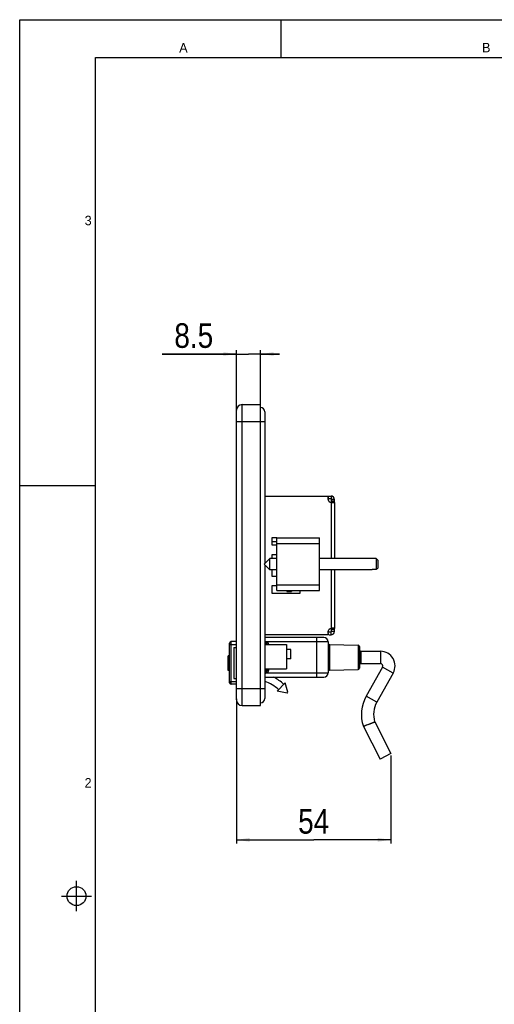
# Model space of a CAD drawing. Header units: millimetres. Extents: x 0 to 594, y 0 to 420.
# Tile 2 of 20: x 0 to 125, y 160 to 420. Entities that reach past the tile are written whole.
import ezdxf

# ---------------------------------------------------------------- set-up
doc = ezdxf.new("R2010")
doc.units = ezdxf.units.MM
doc.header["$LTSCALE"] = 32.67
doc.layers.get('0').update_dxf_attribs({"linetype": 'CONTINUOUS'})
doc.layers.add('02___PRT_ALL_AXES', color=7, linetype='CONTINUOUS')
doc.layers.add('3_ALL_AXES', color=7, linetype='CONTINUOUS')
doc.styles.get("Standard").update_dxf_attribs({"font": 'txt', "width": 0.85})
doc.styles.add('TEXTSTYLE_2', font='trium.ttf')
doc.dimstyles.new('DIMSTYLE_1', dxfattribs={"dimtxt": 6.5, "dimasz": 3.5, "dimexe": 1, "dimexo": 0.5, "dimgap": 1.625, "dimtad": 1, "dimdec": 4, "dimlfac": 1.333333, "dimdsep": 46, "dimtxsty": 'STANDARD', "dimblk": '_FILLED', "dimblk1": '_FILLED', "dimblk2": '_FILLED', "dimcen": 0.09, "dimadec": 4, "dimazin": 2, "dimtp": 0.1, "dimtm": 0.1, "dimtfac": 1, "dimtdec": 4, "dimtofl": 0, "dimtmove": 0, "dimatfit": 3, "dimldrblk": '_FILLED', "dimfxl": 1, "dimtolj": 1, "dimarcsym": 0})
doc.dimstyles.new('DIMSTYLE_4', dxfattribs={"dimtxt": 6.5, "dimasz": 3.5, "dimexe": 1, "dimexo": 0.5, "dimgap": 1.625, "dimtad": 1, "dimdec": 0, "dimlfac": 1.333333, "dimdsep": 46, "dimtxsty": 'STANDARD', "dimblk": '_FILLED', "dimblk1": '_FILLED', "dimblk2": '_FILLED', "dimcen": 0.09, "dimadec": 4, "dimazin": 2, "dimtp": 0.15, "dimtm": 0.15, "dimtfac": 1, "dimtdec": 0, "dimtofl": 0, "dimtmove": 0, "dimatfit": 3, "dimldrblk": '_FILLED', "dimfxl": 1, "dimtolj": 1, "dimarcsym": 0})

# ---------------------------------------------------------------- blocks, each defined once
blk = doc.blocks.new('_FILLED')
at = {"color": 0, "linetype": 'BYBLOCK'}
blk.add_solid([(0, 0), (-1, 0.143), (-1, -0.143)], dxfattribs=at)
blk = doc.blocks.new('*D0')
at = {"color": 2, "linetype": 'CONTINUOUS'}
for p, q in [((57.23, 331.69), (37.64, 331.69)), ((37.64, 331.69), (60.41, 331.69)), ((57.23, 314.33), (57.23, 332.69)), ((68.6, 331.69), (60.41, 331.69)), ((63.6, 310.62), (63.6, 332.69)), ((63.6, 331.69), (68.6, 331.69))]:
    blk.add_line(p, q, dxfattribs=at)
at = {"color": 2, "linetype": 'CONTINUOUS', "xscale": 3.5, "yscale": 3.5, "zscale": 3.5}
blk.add_blockref('_FILLED', (57.23, 331.69), dxfattribs=at)
at = {"color": 2, "linetype": 'CONTINUOUS', "xscale": 3.5, "yscale": 3.5, "zscale": 3.5, "rotation": 180}
blk.add_blockref('_FILLED', (63.6, 331.69), dxfattribs=at)
at = {"color": 2, "linetype": 'CONTINUOUS', "insert": (51.1, 339.82), "char_height": 6.5, "width": 20.1964, "attachment_point": 3, "line_spacing_factor": 0.9}
blk.add_mtext('8.5', dxfattribs=at)
blk = doc.blocks.new('*D3')
at = {"color": 2, "linetype": 'CONTINUOUS'}
for p, q in [((57.23, 240.58), (57.23, 202.37)), ((98.04, 225.67), (98.04, 202.37)), ((57.23, 203.37), (77.63, 203.37)), ((98.04, 203.37), (77.63, 203.37))]:
    blk.add_line(p, q, dxfattribs=at)
at = {"color": 2, "linetype": 'CONTINUOUS', "xscale": 3.5, "yscale": 3.5, "zscale": 3.5, "rotation": 180}
blk.add_blockref('_FILLED', (57.23, 203.37), dxfattribs=at)
at = {"color": 2, "linetype": 'CONTINUOUS', "xscale": 3.5, "yscale": 3.5, "zscale": 3.5}
blk.add_blockref('_FILLED', (98.04, 203.37), dxfattribs=at)
at = {"color": 2, "linetype": 'CONTINUOUS', "insert": (77.63, 211.5), "char_height": 6.5, "width": 14.625, "attachment_point": 2, "line_spacing_factor": 0.9}
blk.add_mtext('54', dxfattribs=at)

msp = doc.modelspace()

# ---------------------------------------------------------------- linework, layer by layer
at = {"color": 2, "linetype": 'CONTINUOUS'}
for p, q in [((0, 0), (0, 420)), ((0, 420), (594, 420)), ((69, 410), (69, 420)), ((0, 297), (20, 297)), ((15, 184.5), (15, 192.5)), ((11, 188.5), (19, 188.5))]:
    msp.add_line(p, q, dxfattribs=at)
at = {"color": 7, "linetype": 'CONTINUOUS'}
for p, q in [((20, 10), (20, 410)), ((20, 410), (570.213985, 410)), ((58.726736, 318.329234), (63.601736, 318.329234)), ((63.601736, 238.829234), (63.601736, 318.329234)), ((57.226736, 240.329234), (57.226736, 316.829234)), ((64.726736, 316.454234), (64.726736, 276.385479)), ((82.201736, 294.179234), (82.201736, 293.429234)), ((83.101736, 293.279234), (82.351736, 293.279234)), ((83.101736, 292.501764), (82.351736, 292.501764)), ((67.914236, 282.088015), (66.601736, 282.088015)), ((67.914236, 269.222984), (67.914236, 283.172984)), ((67.914236, 283.172984), (79.164236, 283.172984)), ((79.164236, 269.222984), (79.164236, 283.172984)), ((64.539236, 276.197984), (66.039256, 277.697963)), ((64.539236, 276.197984), (66.039256, 274.698004)), ((64.726736, 276.010489), (64.726736, 240.704234)), ((66.039236, 274.697984), (66.039236, 277.697984)), ((67.914236, 277.697984), (66.039236, 277.697984)), ((93.039236, 277.697984), (79.164236, 277.697984)), ((93.039236, 277.659095), (93.039236, 277.697984)), ((94.164198, 277.659095), (93.039236, 277.659095)), ((94.164198, 277.659095), (94.164198, 274.736873)), ((94.377937, 277.438683), (94.164198, 277.659095)), ((94.41903, 277.396025), (94.377936, 277.438681)), ((94.539236, 277.270554), (94.539236, 275.125414)), ((67.914236, 274.697984), (66.039236, 274.697984)), ((93.039236, 274.697984), (79.164236, 274.697984)), ((94.164198, 274.736873), (93.039236, 274.736873)), ((93.039236, 274.697984), (93.039236, 274.736873)), ((94.164198, 274.736873), (94.251308, 274.826448)), ((94.251312, 274.826444), (94.41903, 274.999942)), ((67.914236, 269.222984), (79.164236, 269.222984)), ((70.576736, 269.222984), (70.576736, 268.930484)), ((70.576736, 268.930484), (71.776736, 268.930484)), ((71.776736, 269.222984), (71.776736, 268.930484)), ((82.201736, 257.541734), (82.201736, 258.291734)), ((83.101736, 259.219203), (82.351736, 259.219203)), ((83.101736, 258.441734), (82.351736, 258.441734)), ((55.426736, 244.855484), (55.426736, 255.355484)), ((57.226736, 255.730484), (55.801736, 255.730484)), ((80.326736, 256.817984), (64.726736, 256.817984)), ((64.726736, 255.430484), (64.951736, 255.430484)), ((64.726736, 254.954234), (70.426736, 254.954234)), ((65.326736, 254.954234), (65.326736, 255.055484)), ((70.426736, 254.954234), (70.426736, 248.579234)), ((81.451736, 255.692984), (81.451736, 247.442984)), ((81.820191, 254.936552), (89.333281, 254.805411)), ((71.551736, 253.604234), (70.426736, 253.604234)), ((71.551736, 251.204234), (71.551736, 253.604234)), ((89.701736, 254.430339), (89.701736, 248.705499)), ((90.076736, 253.180484), (95.258111, 253.180484)), ((55.051736, 248.151027), (55.051736, 251.892709)), ((55.426736, 250.173784), (55.051736, 250.173784)), ((55.426736, 250.579585), (55.089236, 250.579585)), ((55.426736, 249.767984), (55.089236, 249.767984)), ((71.551736, 251.204234), (70.426736, 251.204234)), ((90.076736, 249.955484), (95.258111, 249.955484)), ((55.426736, 248.863527), (55.089236, 248.863527)), ((55.426736, 248.113527), (55.089236, 248.113527)), ((64.726736, 248.579234), (70.426736, 248.579234)), ((64.726736, 247.705484), (64.951736, 247.705484)), ((65.326736, 248.080484), (65.326736, 248.579234)), ((81.820191, 248.199415), (89.333281, 248.330557)), ((95.813428, 249.004887), (91.486908, 241.331249)), ((98.622678, 247.420987), (94.296157, 239.747349)), ((57.226736, 244.480484), (55.801736, 244.480484)), ((64.726736, 246.317984), (80.326736, 246.317984)), ((70.055266, 244.867228), (68.025024, 242.658582)), ((70.798141, 242.350655), (70.055266, 244.867228)), ((70.595117, 242.129791), (68.025024, 242.658582)), ((70.595117, 242.129791), (70.798141, 242.350655)), ((58.726736, 238.829234), (63.601736, 238.829234)), ((93.748992, 234.50693), (98.036903, 226.173756)), ((90.760606, 233.266033), (95.169269, 224.698189)), ((98.036903, 226.173756), (95.169269, 224.698189))]:
    msp.add_line(p, q, dxfattribs=at)
at = {"color": 9, "linetype": 'CONTINUOUS'}
for p, q in [((58.726736, 238.829234), (58.726736, 318.329234)), ((57.226736, 313.829234), (64.726736, 313.829234)), ((82.201736, 292.501764), (82.201736, 277.697984)), ((67.914236, 281.672984), (79.164236, 281.672984)), ((82.201736, 274.697984), (82.201736, 259.219203)), ((67.914236, 270.722984), (79.164236, 270.722984)), ((55.426736, 254.980484), (57.226736, 254.980484)), ((55.801736, 244.480484), (55.801736, 255.730484)), ((64.726736, 255.777359), (64.951736, 255.777359)), ((64.951736, 255.777359), (64.951736, 254.954234)), ((65.149279, 255.374234), (65.346823, 255.692984)), ((65.326736, 255.055484), (65.701736, 255.055484)), ((81.451736, 255.692984), (65.346823, 255.692984)), ((65.701736, 255.055484), (65.701736, 254.954234)), ((78.451736, 246.317984), (78.451736, 256.817984)), ((81.820191, 254.936552), (81.820191, 248.199415)), ((89.333281, 254.805411), (89.333281, 248.330557)), ((90.076736, 253.180484), (90.076736, 249.955484)), ((95.258111, 253.180484), (95.258111, 249.955484)), ((55.089236, 248.113527), (55.089236, 251.930218)), ((64.726736, 247.358609), (64.951736, 247.358609)), ((64.951736, 247.358609), (64.951736, 248.579234)), ((65.149279, 247.761734), (65.346823, 247.442984)), ((65.701736, 248.080484), (65.326736, 248.080484)), ((65.346823, 247.442984), (81.451736, 247.442984)), ((65.701736, 248.579234), (65.701736, 248.080484)), ((98.622678, 247.420987), (95.813428, 249.004887)), ((55.426736, 245.230484), (57.226736, 245.230484)), ((57.226736, 243.329234), (64.726736, 243.329234)), ((94.296157, 239.747349), (91.486908, 241.331249)), ((92.238056, 233.919476), (93.723423, 234.570187)), ((92.459356, 234.016822), (93.07594, 234.287113)), ((93.07594, 234.287113), (93.466453, 234.457866)), ((93.719317, 234.568334), (93.723423, 234.570187)), ((90.738956, 233.317063), (90.743128, 233.318765)), ((90.760606, 233.266033), (90.862442, 233.311301)), ((92.238056, 233.919476), (92.459356, 234.016822))]:
    msp.add_line(p, q, dxfattribs=at)
at = {"color": 3, "linetype": 'CONTINUOUS'}
for p, q in [((83.101736, 292.501764), (83.101736, 277.697984)), ((66.601736, 283.172984), (66.601736, 281.297984)), ((67.914236, 283.172984), (66.601736, 283.172984)), ((66.601736, 281.297984), (67.914236, 281.297984)), ((66.601736, 278.672984), (66.601736, 277.697984)), ((67.914236, 278.672984), (66.601736, 278.672984)), ((66.601736, 274.697984), (66.601736, 273.047984)), ((83.101736, 274.697984), (83.101736, 259.219203)), ((66.601736, 273.047984), (67.914236, 273.047984)), ((66.601736, 270.422984), (66.601736, 268.547984)), ((67.914236, 270.422984), (66.601736, 270.422984)), ((66.601736, 268.547984), (74.101736, 268.547984)), ((74.101736, 268.547984), (74.101736, 269.222984))]:
    msp.add_line(p, q, dxfattribs=at)
at = {"color": 7, "linetype": 'CONTINUOUS'}
msp.add_lwpolyline([(55.089236, 250.173784), (55.079573, 250.172802), (55.071423, 250.173036), (55.06499, 250.173784), (55.060367, 250.174146), (55.057129, 250.17392), (55.054711, 250.173784), (55.052997, 250.17395), (55.052035, 250.173981), (55.051736, 250.173784)], dxfattribs=at)
msp.add_circle((15, 188.5), 2.500617, dxfattribs=at)
for centre, radius, start, end in [((58.726736, 316.829234), 1.5, 90, 180), ((63.601736, 316.454234), 1.125, 0, 90), ((82.201736, 293.279234), 0.15, 0, 90), ((66.926011, 250.936598), 38.157141, 43.6415787, 43.90249242), ((66.926767, 301.458645), 38.156094, 316.09750421, 316.35842509), ((82.201736, 258.441734), 0.15, 270, 360), ((55.801736, 255.355484), 0.375, 90, 180), ((64.951736, 255.055484), 0.375, 0, 90), ((80.326736, 255.692984), 1.125, 0, 90), ((81.826736, 255.311495), 0.375, 180, 269), ((89.326736, 254.430468), 0.375, 0, 89), ((90.076736, 253.555484), 0.375, 180.00000005, 270), ((95.258111, 249.317984), 3.8625, 330.585, 90), ((55.089236, 251.892718), 0.0375, 90, 180), ((55.089236, 251.217718), 0.0375, 180, 270), ((90.076736, 249.580484), 0.375, 90, 179.99999995), ((95.258111, 249.317984), 0.6375, 330.585, 90), ((55.089236, 248.826027), 0.0375, 90, 180), ((55.089236, 248.151027), 0.0375, 180, 270), ((64.951736, 248.080484), 0.375, 270, 360), ((80.326736, 247.442984), 1.125, 270, 360), ((81.826736, 247.824472), 0.375, 91, 180), ((89.326736, 248.705499), 0.375, 271, 360), ((55.801736, 244.855484), 0.375, 180, 270), ((61.426736, 235.480484), 10.275, 47.41, 71.26522639), ((61.426736, 235.480484), 12.225, 47.41, 62.45868296), ((58.726736, 240.329234), 1.5, 180, 270), ((63.601736, 240.704234), 1.125, 270, 360), ((100.077986, 236.487461), 9.8625, 150.585, 198.75123334), ((100.077986, 236.487461), 6.6375, 150.585, 196.7894128), ((94.082422, 234.678501), 0.374997, 196.78921983, 207.2287763), ((91.094064, 233.437616), 0.374996, 198.75139382, 207.22836269)]:
    msp.add_arc(centre, radius, start, end, dxfattribs=at)
at = {"color": 3, "linetype": 'CONTINUOUS'}
for centre, start, end in [((82.201736, 293.279234), 0, 90), ((82.201736, 258.441734), 270, 360)]:
    msp.add_arc(centre, 0.9, start, end, dxfattribs=at)
at = {"color": 9, "linetype": 'CONTINUOUS'}
for centre, radius, start, end in [((64.951736, 255.055484), 0.74999, 0, 58.21166938), ((64.951736, 248.080484), 0.749989, 301.78833062, 360), ((162.142636, 57.796159), 189.488979, 111.6484753, 112.13561962), ((252.36266, -130.115957), 397.695477, 113.74280112, 113.95945989)]:
    msp.add_arc(centre, radius, start, end, dxfattribs=at)
at = {"color": 3, "linetype": 'CONTINUOUS'}
for points, knots in [([(82.201736, 292.501764), (82.259853, 292.494686), (82.47135, 292.472621), (82.684017, 292.459543), (82.838132, 292.459543)], [0, 0, 0, 0, 0.2753039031, 1, 1, 1, 1]), ([(82.838132, 292.459543), (82.903341, 292.459543), (82.989072, 292.463583), (83.074767, 292.475393), (83.101736, 292.493324), (83.101736, 292.501764)], [0, 0, 0, 0, 0.7149039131, 0.9074637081, 1, 1, 1, 1]), ([(82.838132, 259.261424), (82.792571, 259.261424), (82.579933, 259.256626), (82.367612, 259.239405), (82.201736, 259.219203)], [0, 0, 0, 0, 0.214241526, 1, 1, 1, 1]), ([(83.101736, 259.219203), (83.101736, 259.227644), (83.074767, 259.245575), (82.989072, 259.257385), (82.903341, 259.261424), (82.838132, 259.261424)], [0, 0, 0, 0, 0.0925360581, 0.2850956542, 1, 1, 1, 1])]:
    msp.add_open_spline(points, degree=3, knots=knots, dxfattribs=at)
at = {"color": 9, "linetype": 'CONTINUOUS'}
for points in [[(64.951736, 255.777359), (65.086401, 255.777369), (65.224739, 255.749819), (65.346823, 255.692984)], [(65.346823, 247.442984), (65.224739, 247.386147), (65.086401, 247.358598), (64.951736, 247.358609)]]:
    msp.add_open_spline(points, degree=3, dxfattribs=at)
at = {"color": 7, "linetype": 'CONTINUOUS'}
for points in [[(55.089236, 250.579585), (55.075615, 250.579585), (55.058833, 250.559234), (55.053137, 250.534119), (55.051736, 250.521095), (55.051736, 250.514633)], [(55.089236, 249.767984), (55.075615, 249.767984), (55.058833, 249.788335), (55.053137, 249.81345), (55.051736, 249.826474), (55.051736, 249.832936)]]:
    msp.add_open_spline(points, degree=3, knots=[0, 0, 0, 0, 0.513589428, 0.7563499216, 1, 1, 1, 1], dxfattribs=at)
at = {"color": 9, "linetype": 'CONTINUOUS'}
msp.add_open_spline([(92.237861, 233.9194), (92.335601, 233.958146), (92.527474, 234.033998), (92.806413, 234.143463), (93.063997, 234.243827), (93.290275, 234.331366), (93.455161, 234.394785), (93.564906, 234.436745), (93.628493, 234.461137), (93.678736, 234.480003), (93.714779, 234.494372), (93.736951, 234.50165), (93.746413, 234.506447), (93.748992, 234.50693)], degree=3, knots=[0, 0, 0, 0, 0.1945428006, 0.3817605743, 0.5544458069, 0.7060542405, 0.8306876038, 0.8813208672, 0.9234608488, 0.9566874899, 0.9806672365, 0.995144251, 1, 1, 1, 1], dxfattribs=at)
at = {"layer": '02___PRT_ALL_AXES', "color": 3, "linetype": 'CONTINUOUS'}
for p, q in [((64.726736, 294.179234), (82.201736, 294.179234)), ((83.101736, 292.501764), (83.101736, 293.279234)), ((81.552075, 257.541734), (64.726736, 257.541734)), ((81.758507, 257.541734), (82.201736, 257.541734)), ((83.101736, 258.441734), (83.101736, 259.219203))]:
    msp.add_line(p, q, dxfattribs=at)
at = {"layer": '02___PRT_ALL_AXES', "color": 7, "linetype": 'CONTINUOUS'}
for p, q in [((81.424266, 293.886211), (81.424266, 293.429234)), ((82.201736, 293.429234), (81.424266, 293.429234)), ((82.351736, 292.501764), (82.351736, 293.279234)), ((81.424266, 258.291734), (82.201736, 258.291734)), ((81.424266, 257.838078), (81.424266, 258.291734)), ((82.351736, 258.441734), (82.351736, 259.219203))]:
    msp.add_line(p, q, dxfattribs=at)
at = {"layer": '02___PRT_ALL_AXES', "color": 9, "linetype": 'CONTINUOUS'}
for p, q in [((83.101736, 292.789048), (82.351736, 292.789048)), ((83.101736, 258.931919), (82.351736, 258.931919))]:
    msp.add_line(p, q, dxfattribs=at)
at = {"layer": '02___PRT_ALL_AXES', "color": 3, "linetype": 'CONTINUOUS'}
for centre, start, end in [((82.507046, 293.584543), 148.08817233, 254.25321631), ((82.507046, 258.136424), 105.74678369, 211.91182767)]:
    msp.add_arc(centre, 1.125, start, end, dxfattribs=at)
at = {"layer": '3_ALL_AXES', "color": 7, "linetype": 'CONTINUOUS'}
for p, q in [((56.551736, 254.213403), (56.551736, 245.997565)), ((56.551736, 254.213403), (57.226736, 254.213403)), ((55.426736, 251.930218), (55.089236, 251.930218)), ((55.426736, 251.180218), (55.089236, 251.180218)), ((56.551736, 245.997565), (57.226736, 245.997565))]:
    msp.add_line(p, q, dxfattribs=at)

# ---------------------------------------------------------------- texts
at = {"color": 2, "linetype": 'CONTINUOUS', "char_height": 2.5, "attachment_point": 2, "line_spacing_factor": 0.9, "style": 'TEXTSTYLE_2'}
for s, insert, width in [('A', (43.233804, 413.82977), 2.30555556), ('B', (123.190086, 413.879312), 2.37037037), ('3', (18.079029, 368.199102), 1.91666667), ('2', (18.058987, 219.683572), 1.91666667)]:
    msp.add_mtext(s, dxfattribs=dict(at, insert=insert, width=width))

# ---------------------------------------------------------------- dimensions: what is measured, and where the dimension line sits
at = {"color": 2, "linetype": 'CONTINUOUS'}
dim = msp.add_linear_dim(base=(63.601736, 331.692441), p1=(57.226736, 313.829234), p2=(63.601736, 310.116734), dimstyle='DIMSTYLE_1', dxfattribs=at)
dim.commit()
dim.dimension.update_dxf_attribs({"geometry": '*D0', "text_midpoint": (43.440961, 331.692441), "dimtype": 160})
dim = msp.add_linear_dim(base=(57.226736, 203.372606), p1=(98.036903, 226.173756), p2=(57.226736, 241.079234), angle=180, dimstyle='DIMSTYLE_4', dxfattribs=at)
dim.commit()
dim.dimension.update_dxf_attribs({"geometry": '*D3', "text_midpoint": (76.703248, 203.372606), "dimtype": 160})

doc.saveas('drawing.dxf')
